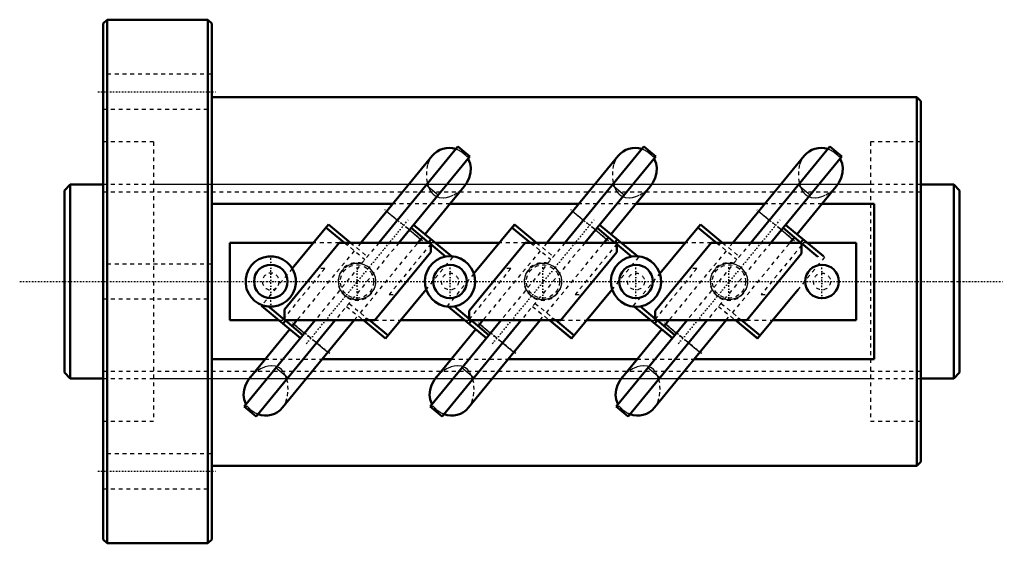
# Model space of a CAD drawing. Header units: millimetres. Extents: x -22 to 233, y -68 to 68.
import ezdxf

# ---------------------------------------------------------------- set-up
doc = ezdxf.new("R2010")
doc.units = ezdxf.units.MM
doc.linetypes.add('Center', pattern=[1.5, 0.45, -0.5, 0.05, -0.5])
doc.linetypes.add('Dashed', pattern=[2, 1, -1])
for name, color, linetype, lineweight in [('2d ConnectionPoints', 7, 'Continuous', 50), ('AM_0', 7, 'Continuous', 50), ('AM_4', 3, 'Continuous', 25), ('AM_5', 3, 'Continuous', 25), ('AM_7', 7, 'Center', 25), ('AM_9', 6, 'Dashed', 25)]:
    doc.layers.add(name, color=color, linetype=linetype, lineweight=lineweight)

# ---------------------------------------------------------------- blocks, each defined once
blk = doc.blocks.new('1_RR0100HBN5016_7_5N_0_in_HBN501675RRG2231LC00G200_0')
at = {"layer": 'AM_0'}
for p, q in [((1, 67.5), (0, 66.5)), ((0, 66.5), (0, -66.5)), ((1, 67.5), (1, -67.5)), ((27, 67.5), (1, 67.5)), ((28, 66.5), (27, 67.5)), ((27, 67.5), (27, -67.5)), ((28, 66.5), (28, -66.5)), ((210, 47.5), (28, 47.5)), ((211, 46.5), (210, 47.5)), ((210, 47.5), (210, -47.5)), ((211, 46.5), (211, -46.5)), ((91.51, 34.77), (71.14, 10.01)), ((94.6, 32.23), (91.51, 34.77)), ((139.51, 34.77), (119.14, 10.01)), ((142.6, 32.23), (139.51, 34.77)), ((187.51, 34.77), (167.14, 10.01)), ((190.6, 32.23), (187.51, 34.77)), ((84.88, 32.38), (66.48, 10.01)), ((94.6, 32.23), (76.32, 10.01)), ((132.88, 32.38), (114.48, 10.01)), ((142.6, 32.23), (124.32, 10.01)), ((180.88, 32.38), (162.48, 10.01)), ((190.6, 32.23), (172.32, 10.01)), ((83.02, 12.16), (93.16, 24.5)), ((131.02, 12.16), (141.16, 24.5)), ((179.02, 12.16), (189.16, 24.5)), ((74.72, 20.02), (28, 20.02)), ((122.72, 20.02), (89.48, 20.02)), ((170.72, 20.02), (137.48, 20.02)), ((199, 20.02), (185.48, 20.02)), ((199, -20.02), (199, 20.02)), ((58.12, 14.71), (48.8, 3.39)), ((57.48, 13.94), (62.26, 10.01)), ((58.12, 14.71), (63.84, 10.01)), ((79.45, 13.8), (84.06, 10.01)), ((80.08, 14.58), (89.92, 6.49)), ((106.12, 14.71), (95.68, 2.02)), ((105.55, 13.88), (106.19, 14.66)), ((105.55, 13.88), (110.26, 10.01)), ((106.12, 14.71), (111.84, 10.01)), ((127.45, 13.8), (132.06, 10.01)), ((128.08, 14.58), (137.92, 6.49)), ((154.12, 14.71), (143.68, 2.02)), ((153.48, 13.94), (158.26, 10.01)), ((154.12, 14.71), (159.84, 10.01)), ((175.45, 13.8), (180.06, 10.01)), ((176.08, 14.58), (185.92, 6.49)), ((81.24, 10.01), (82.38, 11.39)), ((84.59, 10.87), (83.96, 10.09)), ((129.24, 10.01), (130.38, 11.39)), ((132.66, 10.81), (132.03, 10.03)), ((159.46, 10.01), (159.61, 10.19)), ((177.24, 10.01), (178.38, 11.39)), ((180.66, 10.81), (180.03, 10.03)), ((54.25, 10.01), (32.69, 10.01)), ((32.69, 10.01), (32.69, -10.01)), ((46.75, -7.2), (60.91, 10.01)), ((84.56, 10.01), (60.91, 10.01)), ((63.58, 10.01), (63.68, 10.13)), ((84.56, 10.01), (84.56, 7.58)), ((84.56, 9.6), (88.44, 6.4)), ((102.25, 10.01), (85.63, 10.01)), ((94.44, -7.58), (108.91, 10.01)), ((132.56, 10.01), (108.91, 10.01)), ((111.58, 10.01), (111.68, 10.13)), ((132.56, 10.01), (132.56, 7.58)), ((132.56, 9.6), (136.44, 6.4)), ((150.25, 10.01), (133.63, 10.01)), ((142.44, -7.58), (156.91, 10.01)), ((180.25, 10.01), (156.91, 10.01)), ((180.25, 10.01), (180.25, 7.2)), ((180.25, 9.85), (184.44, 6.4)), ((194.31, 10.01), (181.63, 10.01)), ((194.31, -10.01), (194.31, 10.01)), ((84.56, 7.58), (70.09, -10.01)), ((88.45, 6.42), (88.44, 6.4)), ((132.56, 7.58), (118.09, -10.01)), ((136.45, 6.42), (136.44, 6.4)), ((180.25, 7.2), (166.09, -10.01)), ((184.45, 6.42), (184.44, 6.4)), ((83.32, -2.02), (72.88, -14.71)), ((131.32, -2.02), (120.88, -14.71)), ((179.32, -2.02), (168.88, -14.71)), ((40.84, -6.29), (41, -6.1)), ((40.84, -6.29), (50.92, -14.58)), ((42.56, -6.4), (42.51, -6.46)), ((42.56, -6.4), (46.75, -9.85)), ((46.75, -7.2), (46.75, -10.01)), ((89.08, -6.49), (98.92, -14.58)), ((90.56, -6.4), (90.55, -6.42)), ((90.56, -6.4), (94.44, -9.6)), ((94.44, -10.01), (94.44, -7.58)), ((137.08, -6.49), (146.92, -14.58)), ((138.56, -6.4), (138.55, -6.42)), ((138.56, -6.4), (142.44, -9.6)), ((142.44, -10.01), (142.44, -7.58)), ((32.69, -10.01), (45.37, -10.01)), ((54.68, -10.01), (36.4, -32.23)), ((59.86, -10.01), (39.49, -34.77)), ((46.27, -32.5), (64.78, -10.01)), ((46.41, -10.87), (47.04, -10.09)), ((70.09, -10.01), (46.75, -10.01)), ((46.94, -10.01), (51.55, -13.8)), ((50.01, -10.01), (48.77, -11.52)), ((67.16, -10.01), (72.88, -14.71)), ((67.42, -10.01), (67.32, -10.13)), ((68.74, -10.01), (73.52, -13.94)), ((76.75, -10.01), (93.37, -10.01)), ((102.68, -10.01), (84.4, -32.23)), ((107.86, -10.01), (87.49, -34.77)), ((94.27, -32.5), (112.78, -10.01)), ((94.41, -10.87), (95.04, -10.09)), ((118.09, -10.01), (94.44, -10.01)), ((94.94, -10.01), (99.55, -13.8)), ((98.01, -10.01), (96.77, -11.52)), ((115.16, -10.01), (120.88, -14.71)), ((115.2, -10.01), (120.9, -14.7)), ((115.54, -10.01), (115.4, -10.18)), ((116.77, -10.01), (121.53, -13.93)), ((124.75, -10.01), (141.37, -10.01)), ((150.68, -10.01), (132.4, -32.23)), ((155.86, -10.01), (135.49, -34.77)), ((142.27, -32.5), (160.78, -10.01)), ((142.34, -10.81), (142.97, -10.03)), ((166.09, -10.01), (142.44, -10.01)), ((142.94, -10.01), (147.55, -13.8)), ((146.01, -10.01), (144.77, -11.52)), ((163.16, -10.01), (168.88, -14.71)), ((163.2, -10.01), (168.9, -14.7)), ((163.54, -10.01), (163.4, -10.18)), ((164.77, -10.01), (169.53, -13.93)), ((172.75, -10.01), (194.31, -10.01)), ((48.14, -12.29), (37.98, -24.65)), ((96.14, -12.29), (85.98, -24.65)), ((144.14, -12.29), (133.98, -24.65)), ((28, -20.02), (41.78, -20.02)), ((56.54, -20.02), (89.78, -20.02)), ((104.54, -20.02), (137.78, -20.02)), ((152.54, -20.02), (199, -20.02)), ((39.49, -34.77), (36.4, -32.23)), ((87.49, -34.77), (84.4, -32.23)), ((135.49, -34.77), (132.4, -32.23)), ((28, -47.5), (210, -47.5)), ((210, -47.5), (211, -46.5)), ((0, -66.5), (1, -67.5)), ((1, -67.5), (27, -67.5)), ((27, -67.5), (28, -66.5))]:
    blk.add_line(p, q, dxfattribs=at)
for points in [[(93.13, 24.46), (93.17, 24.51), (93.93, 25.59), (94.48, 26.77), (94.81, 28.01), (94.89, 29.28), (94.7, 30.46), (94.22, 31.6), (94.16, 31.7)], [(141.13, 24.46), (141.17, 24.51), (141.93, 25.59), (142.48, 26.77), (142.81, 28.01), (142.89, 29.28), (142.7, 30.46), (142.22, 31.6), (142.16, 31.7)], [(189.13, 24.46), (189.17, 24.51), (189.93, 25.59), (190.48, 26.77), (190.81, 28.01), (190.89, 29.28), (190.7, 30.46), (190.22, 31.6), (190.16, 31.7)], [(38.01, -24.61), (37.31, -25.58), (36.73, -26.73), (36.36, -27.96), (36.25, -29.23), (36.41, -30.42), (36.84, -31.57), (36.88, -31.64)], [(86.01, -24.61), (85.31, -25.58), (84.73, -26.73), (84.36, -27.96), (84.25, -29.23), (84.41, -30.42), (84.84, -31.57), (84.88, -31.64)], [(134.01, -24.61), (133.31, -25.58), (132.73, -26.73), (132.36, -27.96), (132.25, -29.23), (132.41, -30.42), (132.84, -31.57), (132.88, -31.64)]]:
    blk.add_lwpolyline(points, dxfattribs=at)
for centre in [(43.25, 0), (89.5, 0), (137.5, 0), (185.5, 0)]:
    blk.add_circle(centre, 4.33, dxfattribs=at)
for centre, radius, start, end in [((89.28, 28.76), 5.7, 72.1783, 140.56), ((137.28, 28.76), 5.7, 72.1783, 140.56), ((185.28, 28.76), 5.7, 72.1783, 140.56), ((43.25, 0), 6.5, 264.6151, 263.4783), ((89.5, 0), 6.5, 99.4532, 279.269), ((89.5, 0), 6.5, 279.4532, 99.269), ((137.5, 0), 6.5, 99.4532, 279.269), ((137.5, 0), 6.5, 279.4532, 99.269), ((41.87, -28.88), 5.7, 250.0312, 320.56), ((89.87, -28.88), 5.7, 250.0312, 320.56), ((137.87, -28.88), 5.7, 250.0312, 320.56)]:
    blk.add_arc(centre, radius, start, end, dxfattribs=at)
at = {"layer": 'AM_4'}
for p, q in [((86.42, 22.28), (83.33, 24.82)), ((134.42, 22.28), (131.33, 24.82)), ((182.42, 22.28), (179.33, 24.82)), ((73.14, 18.11), (75.92, 15.82)), ((121.14, 18.11), (123.92, 15.82)), ((169.14, 18.11), (171.92, 15.82)), ((79.01, 13.28), (81.95, 10.87)), ((127.01, 13.28), (129.95, 10.87)), ((175.01, 13.28), (177.95, 10.87)), ((49.21, -10.99), (51.99, -13.28)), ((97.21, -10.99), (99.99, -13.28)), ((145.21, -10.99), (147.99, -13.28)), ((55.08, -15.82), (58.01, -18.23)), ((103.08, -15.82), (106.01, -18.23)), ((151.08, -15.82), (154.01, -18.23)), ((47.67, -24.82), (44.58, -22.28)), ((95.67, -24.82), (92.58, -22.28)), ((143.67, -24.82), (140.58, -22.28))]:
    blk.add_line(p, q, dxfattribs=at)
at = {"layer": 'AM_5', "linetype": 'Dashed'}
for centre in [(65.5, 0), (113.5, 0), (161.5, 0)]:
    blk.add_arc(centre, 4.86, 75, 15, dxfattribs=at)
at = {"layer": 'AM_7'}
for p, q in [((-1.4, 48.93), (29.4, 48.93)), ((82.39, 10.5), (72.7, 18.47)), ((130.39, 10.5), (120.7, 18.47)), ((178.39, 10.5), (168.7, 18.47)), ((52.41, -16.07), (78.74, 15.94)), ((100.41, -16.07), (126.74, 15.94)), ((148.41, -16.07), (174.74, 15.94)), ((43.25, -6.83), (43.25, 6.82)), ((65.5, -4.5), (65.5, 4.5)), ((89.5, -4.55), (89.5, 4.55)), ((113.5, -4.5), (113.5, 4.5)), ((137.5, -4.55), (137.5, 4.55)), ((161.5, -4.5), (161.5, 4.5)), ((185.5, -4.55), (185.5, 4.55)), ((58.45, -18.6), (48.77, -10.63)), ((106.45, -18.6), (96.77, -10.63)), ((154.45, -18.6), (144.77, -10.63)), ((-1.4, -48.93), (29.4, -48.93))]:
    blk.add_line(p, q, dxfattribs=at)
at = {"layer": 'AM_9'}
for p, q in [((28, 53.43), (0, 53.43)), ((0, 44.43), (28, 44.43)), ((13, 36), (0, 36)), ((13, 36), (13, -36)), ((198, 36), (198, -36)), ((211, 36), (198, 36)), ((84.67, 32.11), (84.47, 31.81)), ((84.86, 32.35), (84.79, 32.27)), ((85.2, 32.73), (84.86, 32.35)), ((93.81, 32.21), (94.59, 32.21)), ((132.67, 32.11), (132.47, 31.81)), ((132.86, 32.35), (132.79, 32.27)), ((133.2, 32.73), (132.86, 32.35)), ((141.81, 32.21), (142.59, 32.21)), ((180.67, 32.11), (180.47, 31.81)), ((180.86, 32.35), (180.79, 32.27)), ((181.2, 32.73), (180.86, 32.35)), ((189.81, 32.21), (190.59, 32.21)), ((198, 25), (13, 25)), ((89.48, 20.02), (74.72, 20.02)), ((137.48, 20.02), (122.72, 20.02)), ((185.48, 20.02), (170.72, 20.02)), ((79.01, 13.28), (75.92, 15.82)), ((127.01, 13.28), (123.92, 15.82)), ((175.01, 13.28), (171.92, 15.82)), ((64.78, 7.94), (50.01, -10.01)), ((60.91, 10.01), (54.25, 10.01)), ((71.14, 10.01), (54.68, -10.01)), ((76.32, 10.01), (59.86, -10.01)), ((62.26, 10.01), (67.56, 5.65)), ((63.05, 9.36), (63.58, 10.01)), ((63.84, 10.01), (68.19, 6.42)), ((66.48, 10.01), (65.41, 8.71)), ((66.38, -8.07), (81.24, 10.01)), ((84.56, 9.71), (73.83, -3.34)), ((84.06, 10.01), (84.5, 9.64)), ((85.63, 10.01), (84.56, 10.01)), ((112.78, 7.94), (98.01, -10.01)), ((108.91, 10.01), (102.25, 10.01)), ((119.14, 10.01), (102.68, -10.01)), ((124.32, 10.01), (107.86, -10.01)), ((110.26, 10.01), (115.56, 5.65)), ((111.05, 9.36), (111.58, 10.01)), ((111.84, 10.01), (116.19, 6.42)), ((114.48, 10.01), (113.41, 8.71)), ((114.39, -8.05), (129.24, 10.01)), ((132.56, 9.71), (121.83, -3.34)), ((132.06, 10.01), (132.5, 9.64)), ((133.63, 10.01), (132.56, 10.01)), ((160.78, 7.94), (146.01, -10.01)), ((156.91, 10.01), (150.25, 10.01)), ((167.14, 10.01), (150.68, -10.01)), ((172.32, 10.01), (155.86, -10.01)), ((158.26, 10.01), (163.56, 5.65)), ((158.98, 9.42), (159.46, 10.01)), ((159.84, 10.01), (164.19, 6.42)), ((162.48, 10.01), (161.41, 8.71)), ((162.39, -8.05), (177.24, 10.01)), ((180.25, 9.34), (169.83, -3.34)), ((180.06, 10.01), (180.25, 9.85)), ((181.63, 10.01), (180.25, 10.01)), ((90.16, 6.29), (83.32, -2.02)), ((89.92, 6.49), (90.16, 6.29)), ((138.16, 6.29), (131.32, -2.02)), ((137.92, 6.49), (138.16, 6.29)), ((186.16, 6.29), (179.32, -2.02)), ((185.92, 6.49), (186.16, 6.29)), ((28, 4.5), (0, 4.5)), ((48.8, 3.39), (45.14, -1.06)), ((57.17, 3.34), (46.75, -9.34)), ((57.17, 3.34), (55.42, 3.34)), ((105.17, 3.34), (94.44, -9.71)), ((105.17, 3.34), (103.42, 3.34)), ((153.17, 3.34), (142.44, -9.71)), ((153.17, 3.34), (151.42, 3.34)), ((95.68, 2.02), (88.84, -6.29)), ((136.84, -6.29), (143.68, 2.02)), ((44.66, -1.65), (41, -6.1)), ((0, -4.5), (28, -4.5)), ((73.83, -3.34), (75.58, -3.34)), ((121.83, -3.34), (123.58, -3.34)), ((169.83, -3.34), (171.58, -3.34)), ((62.81, -6.42), (67.16, -10.01)), ((63.44, -5.65), (68.74, -10.01)), ((88.84, -6.29), (89.08, -6.49)), ((110.81, -6.42), (115.16, -10.01)), ((110.82, -6.41), (115.2, -10.01)), ((111.45, -5.64), (116.77, -10.01)), ((136.84, -6.29), (137.08, -6.49)), ((158.81, -6.42), (163.16, -10.01)), ((158.82, -6.41), (163.2, -10.01)), ((159.45, -5.64), (164.77, -10.01)), ((45.37, -10.01), (46.75, -10.01)), ((46.75, -9.85), (46.94, -10.01)), ((64.78, -10.01), (65.74, -8.84)), ((67.95, -9.36), (67.42, -10.01)), ((70.09, -10.01), (76.75, -10.01)), ((93.37, -10.01), (94.44, -10.01)), ((94.5, -9.64), (94.94, -10.01)), ((112.78, -10.01), (113.75, -8.82)), ((116.04, -9.41), (115.54, -10.01)), ((118.09, -10.01), (124.75, -10.01)), ((141.37, -10.01), (142.44, -10.01)), ((142.5, -9.64), (142.94, -10.01)), ((160.78, -10.01), (161.75, -8.82)), ((164.04, -9.41), (163.54, -10.01)), ((166.09, -10.01), (172.75, -10.01)), ((55.08, -15.82), (51.99, -13.28)), ((103.08, -15.82), (99.99, -13.28)), ((151.08, -15.82), (147.99, -13.28)), ((41.78, -20.02), (56.54, -20.02)), ((89.78, -20.02), (104.54, -20.02)), ((137.78, -20.02), (152.54, -20.02)), ((13, -25), (198, -25)), ((37.25, -32.21), (36.41, -32.21)), ((45.92, -32.89), (46.31, -32.46)), ((46.31, -32.46), (46.57, -32.11)), ((46.71, -31.9), (46.76, -31.82)), ((85.25, -32.21), (84.41, -32.21)), ((93.92, -32.89), (94.31, -32.46)), ((94.31, -32.46), (94.57, -32.11)), ((94.71, -31.9), (94.76, -31.82)), ((133.25, -32.21), (132.41, -32.21)), ((141.92, -32.89), (142.31, -32.46)), ((142.31, -32.46), (142.57, -32.11)), ((142.71, -31.9), (142.76, -31.82)), ((0, -36), (13, -36)), ((198, -36), (211, -36)), ((28, -44.43), (0, -44.43)), ((0, -53.43), (28, -53.43))]:
    blk.add_line(p, q, dxfattribs=at)
for points in [[(93.81, 32.21), (92.97, 33.07), (92.29, 33.53), (91.5, 33.92), (90.78, 34.15), (90.01, 34.3), (89.22, 34.35), (88.41, 34.3), (87.72, 34.17), (87.08, 33.96)], [(91.03, 34.18), (92.32, 33.58), (93.08, 33.01), (93.75, 32.3), (93.81, 32.21)], [(141.81, 32.21), (140.97, 33.07), (140.29, 33.53), (139.5, 33.92), (138.78, 34.15), (138.01, 34.3), (137.22, 34.35), (136.41, 34.3), (135.72, 34.17), (135.08, 33.96)], [(139.03, 34.18), (140.32, 33.58), (141.08, 33.01), (141.75, 32.3), (141.81, 32.21)], [(189.81, 32.21), (188.97, 33.07), (188.29, 33.53), (187.5, 33.92), (186.78, 34.15), (186.01, 34.3), (185.22, 34.35), (184.41, 34.3), (183.72, 34.17), (183.08, 33.96)], [(187.03, 34.18), (188.32, 33.58), (189.08, 33.01), (189.75, 32.3), (189.81, 32.21)], [(84.47, 31.81), (84.14, 31.22), (83.73, 30.15), (83.41, 28.39), (83.45, 26.49), (83.65, 25.38), (84, 24.27), (84.32, 23.59), (84.75, 22.94), (85.14, 22.53), (85.6, 22.16), (86.12, 21.88), (86.71, 21.69), (87.79, 21.58), (88.6, 21.67), (89.42, 21.89), (90.49, 22.34), (91.49, 22.95), (92.39, 23.68), (93.13, 24.46)], [(132.47, 31.81), (132.14, 31.22), (131.73, 30.15), (131.41, 28.39), (131.45, 26.49), (131.65, 25.38), (132, 24.27), (132.32, 23.59), (132.75, 22.94), (133.14, 22.53), (133.6, 22.16), (134.12, 21.88), (134.71, 21.69), (135.79, 21.58), (136.6, 21.67), (137.42, 21.89), (138.49, 22.34), (139.49, 22.95), (140.39, 23.68), (141.13, 24.46)], [(180.47, 31.81), (180.14, 31.22), (179.73, 30.15), (179.41, 28.39), (179.45, 26.49), (179.65, 25.38), (180, 24.27), (180.32, 23.59), (180.75, 22.94), (181.14, 22.53), (181.6, 22.16), (182.12, 21.88), (182.71, 21.69), (183.79, 21.58), (184.6, 21.67), (185.42, 21.89), (186.49, 22.34), (187.49, 22.95), (188.39, 23.68), (189.13, 24.46)], [(62.14, 3.35), (61.65, 2.83), (61.25, 2.26), (60.91, 1.54), (60.71, 0.78), (60.64, 0.02), (60.7, -0.73), (60.88, -1.45), (61.18, -2.13), (61.59, -2.76), (62.1, -3.31), (62.71, -3.8), (63.4, -4.18), (64.17, -4.46), (64.98, -4.61), (65.83, -4.63), (66.66, -4.5), (67.47, -4.24), (68.23, -3.84), (68.89, -3.32), (69.45, -2.7), (69.88, -2.02), (70.18, -1.27), (70.33, -0.52), (70.36, 0.25), (70.25, 0.99), (70.03, 1.7), (69.69, 2.36), (69.24, 2.96), (68.69, 3.5), (68.06, 3.94), (67.33, 4.3), (66.55, 4.53), (65.72, 4.63), (64.88, 4.6), (64.04, 4.42), (63.25, 4.11), (62.14, 3.35)], [(110.14, 3.35), (109.65, 2.83), (109.25, 2.26), (108.91, 1.54), (108.71, 0.78), (108.64, 0.02), (108.7, -0.73), (108.88, -1.45), (109.18, -2.13), (109.59, -2.76), (110.1, -3.31), (110.71, -3.8), (111.4, -4.18), (112.17, -4.46), (112.98, -4.61), (113.83, -4.63), (114.66, -4.5), (115.47, -4.24), (116.23, -3.84), (116.89, -3.32), (117.45, -2.7), (117.88, -2.02), (118.18, -1.27), (118.33, -0.52), (118.36, 0.25), (118.25, 0.99), (118.03, 1.7), (117.69, 2.36), (117.24, 2.96), (116.69, 3.5), (116.06, 3.94), (115.33, 4.3), (114.55, 4.53), (113.72, 4.63), (112.88, 4.6), (112.04, 4.42), (111.25, 4.11), (110.14, 3.35)], [(158.14, 3.35), (157.65, 2.83), (157.25, 2.26), (156.91, 1.54), (156.71, 0.78), (156.64, 0.02), (156.7, -0.73), (156.88, -1.45), (157.18, -2.13), (157.59, -2.76), (158.1, -3.31), (158.71, -3.8), (159.4, -4.18), (160.17, -4.46), (160.98, -4.61), (161.83, -4.63), (162.66, -4.5), (163.47, -4.24), (164.23, -3.84), (164.89, -3.32), (165.45, -2.7), (165.88, -2.02), (166.18, -1.27), (166.33, -0.52), (166.36, 0.25), (166.25, 0.99), (166.03, 1.7), (165.69, 2.36), (165.24, 2.96), (164.69, 3.5), (164.06, 3.94), (163.33, 4.3), (162.55, 4.53), (161.72, 4.63), (160.88, 4.6), (160.04, 4.42), (159.25, 4.11), (158.14, 3.35)], [(46.76, -31.82), (47.13, -31.09), (47.6, -29.55), (47.75, -27.88), (47.61, -26.13), (47.4, -25.23), (47.09, -24.33), (46.45, -23.22), (46.02, -22.73), (45.47, -22.3), (44.48, -21.87), (43.4, -21.75), (42.59, -21.82), (41.79, -22.02), (40.74, -22.44), (39.75, -23.02), (38.86, -23.72), (38.07, -24.53), (38.01, -24.61)], [(94.76, -31.82), (95.13, -31.09), (95.6, -29.55), (95.75, -27.88), (95.61, -26.13), (95.4, -25.23), (95.09, -24.33), (94.45, -23.22), (94.02, -22.73), (93.47, -22.3), (92.48, -21.87), (91.4, -21.75), (90.59, -21.82), (89.79, -22.02), (88.74, -22.44), (87.75, -23.02), (86.86, -23.72), (86.07, -24.53), (86.01, -24.61)], [(142.76, -31.82), (143.13, -31.09), (143.6, -29.55), (143.75, -27.88), (143.61, -26.13), (143.4, -25.23), (143.09, -24.33), (142.45, -23.22), (142.02, -22.73), (141.47, -22.3), (140.48, -21.87), (139.4, -21.75), (138.59, -21.82), (137.79, -22.02), (136.74, -22.44), (135.75, -23.02), (134.86, -23.72), (134.07, -24.53), (134.01, -24.61)], [(39.93, -34.24), (39.78, -34.18), (38.93, -33.76), (38.14, -33.19), (37.25, -32.21)], [(37.25, -32.21), (38.05, -33.07), (38.58, -33.48), (39.25, -33.86), (40.01, -34.16), (40.82, -34.37), (41.7, -34.46), (42.46, -34.45), (43.24, -34.33), (43.9, -34.15), (44.53, -33.88), (44.93, -33.67)], [(46.57, -32.11), (46.61, -32.06), (46.71, -31.9)], [(87.93, -34.24), (87.78, -34.18), (86.93, -33.76), (86.14, -33.19), (85.25, -32.21)], [(85.25, -32.21), (86.05, -33.07), (86.58, -33.48), (87.25, -33.86), (88.01, -34.16), (88.82, -34.37), (89.7, -34.46), (90.46, -34.45), (91.24, -34.33), (91.9, -34.15), (92.53, -33.88), (92.93, -33.67)], [(94.57, -32.11), (94.61, -32.06), (94.71, -31.9)], [(135.93, -34.24), (135.78, -34.18), (134.93, -33.76), (134.14, -33.19), (133.25, -32.21)], [(133.25, -32.21), (134.05, -33.07), (134.58, -33.48), (135.25, -33.86), (136.01, -34.16), (136.82, -34.37), (137.7, -34.46), (138.46, -34.45), (139.24, -34.33), (139.9, -34.15), (140.53, -33.88), (140.93, -33.67)], [(142.57, -32.11), (142.61, -32.06), (142.71, -31.9)]]:
    blk.add_lwpolyline(points, dxfattribs=at)
for centre, radius in [((65.5, 0), 4.28), ((113.5, 0), 4.28), ((161.5, 0), 4.28), ((89.5, 0), 2.17), ((137.5, 0), 2.17), ((185.5, 0), 2.17)]:
    blk.add_circle(centre, radius, dxfattribs=at)
for centre, radius, start, end in [((89.28, 28.76), 5.7, 140.56, 147.5424), ((137.28, 28.76), 5.7, 140.56, 147.5424), ((185.28, 28.76), 5.7, 140.56, 147.5424), ((43.25, 0), 2.17, 330.6043, 310.5157), ((41.87, -28.88), 5.7, 320.56, 329.0194), ((89.87, -28.88), 5.7, 320.56, 329.0194), ((137.87, -28.88), 5.7, 320.56, 329.0194)]:
    blk.add_arc(centre, radius, start, end, dxfattribs=at)
blk = doc.blocks.new('2_RR0100HBN5016_7_50S_0_in_HBN501675RRG2231LC00G200_0')
at = {"layer": 'AM_0'}
for p, q in [((-8.5, 25), (-10, 23.5)), ((-10, 23.5), (-10, -23.5)), ((0, 25), (-8.5, 25)), ((-8.5, 25), (-8.5, -25)), ((219.5, 25), (211, 25)), ((221, 23.5), (219.5, 25)), ((219.5, 25), (219.5, -25)), ((221, 23.5), (221, -23.5)), ((-10, -23.5), (-8.5, -25)), ((-8.5, -25), (0, -25)), ((211, -25), (219.5, -25)), ((219.5, -25), (221, -23.5))]:
    blk.add_line(p, q, dxfattribs=at)
at = {"layer": 'AM_5', "linetype": 'Dashed'}
for p, q in [((0, 23.1595), (211, 23.1595)), ((0, -23.1595), (211, -23.1595))]:
    blk.add_line(p, q, dxfattribs=at)
at = {"layer": 'AM_7'}
blk.add_line((-21.55, 0), (232.55, 0), dxfattribs=at)
at = {"layer": 'AM_9'}
for p, q in [((211, 25), (0, 25)), ((0, -25), (211, -25))]:
    blk.add_line(p, q, dxfattribs=at)

msp = doc.modelspace()

# ---------------------------------------------------------------- linework, layer by layer
at = {"layer": '2d ConnectionPoints'}
msp.add_point((0, 0), dxfattribs=at)
msp.add_point((0, 0), dxfattribs=at)

# ---------------------------------------------------------------- block references
for name in ['1_RR0100HBN5016_7_5N_0_in_HBN501675RRG2231LC00G200_0', '2_RR0100HBN5016_7_50S_0_in_HBN501675RRG2231LC00G200_0']:
    msp.add_blockref(name, (0, 0))

doc.saveas('drawing.dxf')
